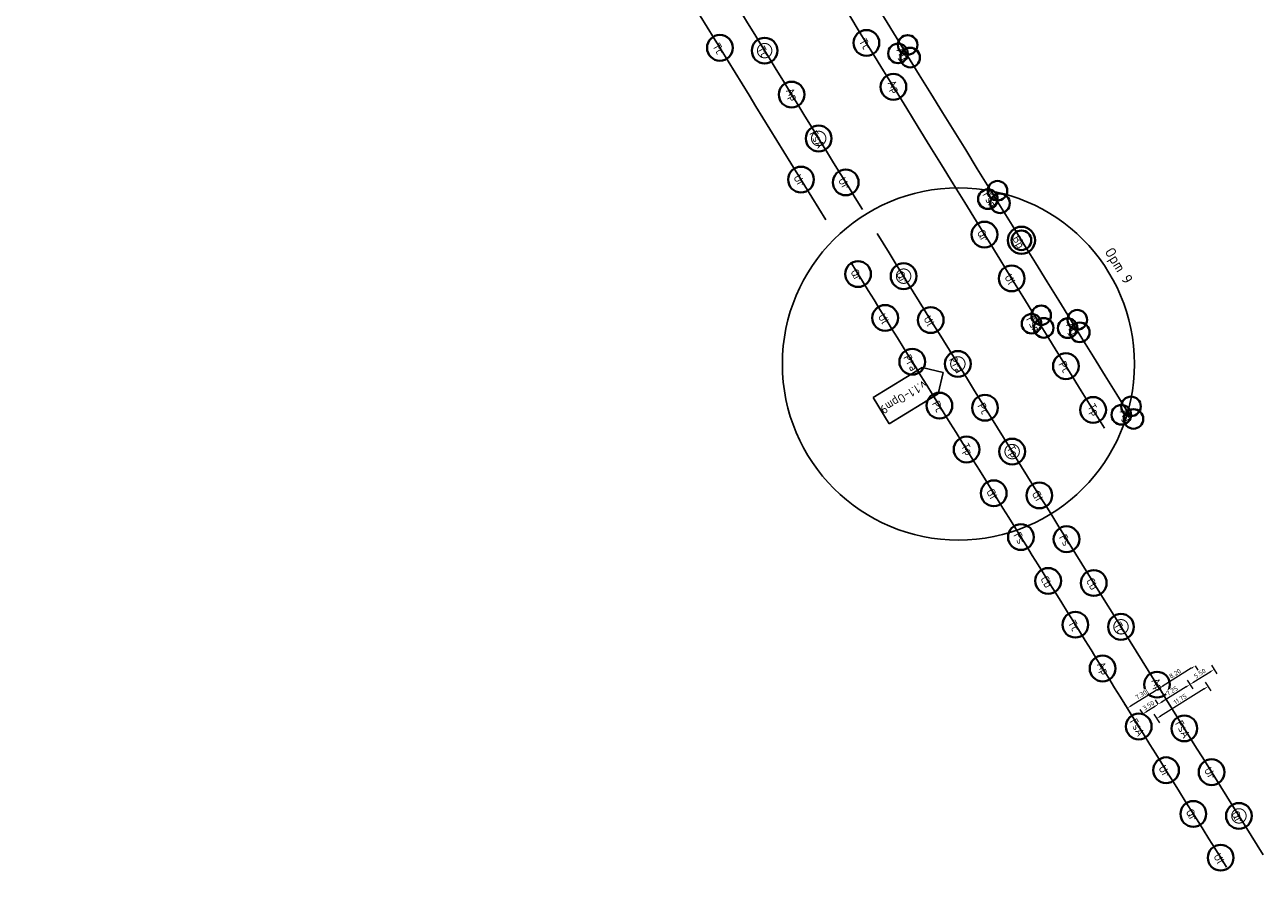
# Model space of a CAD drawing. Header units: metres. Extents: x 149234 to 159511, y 484155 to 486733.
# Tile 8 of 90: x 149788 to 150028, y 485391 to 485556. Entities that reach past the tile are written whole.
import ezdxf
from ezdxf.enums import TextEntityAlignment as Align

# ---------------------------------------------------------------- set-up
doc = ezdxf.new("R2010")
doc.units = ezdxf.units.M
doc.layers.get('0').update_dxf_attribs({"lineweight": 25})
doc.layers.get('Defpoints').update_dxf_attribs({"color": 211, "lineweight": 25})
doc.layers.add('N-WE-GR-BOOM-S', color=7, linetype='Continuous', lineweight=40, true_color=0x009900)
for name, color, linetype, lineweight in [('N-WE-GR-BOOM-T18', 10, 'Continuous', 18), ('X-XX-AL-M', 7, 'Continuous', 18), ('X-XX-AL-VERWIJZING-S', 7, 'Continuous', 25)]:
    doc.layers.add(name, color=color, linetype=linetype, lineweight=lineweight)
doc.styles.add('NLCS-ISO', font='NLCS-ISO.ttf')
doc.styles.add('NLCS-ISO-M500-T18', font='NLCS-ISO.ttf')
doc.styles.add('NLCS-ISO-M500-T25', font='NLCS-ISO.ttf')
doc.dimstyles.new('NLCS-M500-T18-PIJL-X_L2_H1', dxfattribs={"dimscale": 0.5, "dimtxt": 1.8, "dimasz": 1.8, "dimexe": 2, "dimexo": 2, "dimgap": 0.7, "dimtad": 1, "dimzin": 0, "dimdsep": 46, "dimtxsty": 'NLCS-ISO-M500-T18', "dimcen": 0, "dimdle": 2, "dimclrd": 256, "dimclre": 256, "dimclrt": 256, "dimadec": 1, "dimazin": 0, "dimtfac": 1, "dimtofl": 0, "dimtmove": 1, "dimatfit": 0, "dimfxl": 2, "dimfxlon": 1, "dimtfill": 1, "dimtfillclr": 254, "dimtolj": 1, "dimtzin": 0, "dimlwd": 18, "dimlwe": 18, "dimarcsym": 0})

# ---------------------------------------------------------------- blocks, each defined once
blk = doc.blocks.new('*U510')
blk.add_circle((0, 0), 5)
at = {"color": 0}
blk.add_circle((0, 0), 0.15, dxfattribs=at)
at = {"layer": 'Defpoints'}
blk.add_line((-2.01, 0), (2.01, 0), dxfattribs=at)
at = {"layer": 'N-WE-GR-BOOM-T18', "insert": (0, -2.3), "char_height": 3.2, "attachment_point": 8, "style": 'NLCS-ISO-M500-T18'}
blk.add_mtext_dynamic_manual_height_columns('Tc', width=4.7343, gutter_width=9, heights=[0], dxfattribs=at)
blk = doc.blocks.new('*U500')
blk.add_circle((0, 0), 5)
at = {"color": 0}
blk.add_circle((0, 0), 0.15, dxfattribs=at)
at = {"layer": 'Defpoints'}
blk.add_line((-2.01, 0), (2.01, 0), dxfattribs=at)
at = {"layer": 'N-WE-GR-BOOM-T18', "insert": (0, -2.3), "char_height": 3.2, "attachment_point": 8, "style": 'NLCS-ISO-M500-T18'}
blk.add_mtext_dynamic_manual_height_columns('Ap', width=4.7343, gutter_width=9, heights=[0], dxfattribs=at)
blk = doc.blocks.new('*U501')
blk.add_circle((0, 0), 5)
at = {"color": 0}
blk.add_circle((0, 0), 0.15, dxfattribs=at)
at = {"layer": 'Defpoints'}
blk.add_line((-2.01, 0), (2.01, 0), dxfattribs=at)
at = {"layer": 'N-WE-GR-BOOM-T18', "insert": (0, -2.3), "char_height": 3.2, "attachment_point": 8, "style": 'NLCS-ISO-M500-T18'}
blk.add_mtext_dynamic_manual_height_columns('FsA', width=4.7343, gutter_width=9, heights=[0], dxfattribs=at)
blk = doc.blocks.new('*U503')
blk.add_circle((0, 0), 5)
at = {"color": 0}
blk.add_circle((0, 0), 0.15, dxfattribs=at)
at = {"layer": 'Defpoints'}
blk.add_line((-2.01, 0), (2.01, 0), dxfattribs=at)
at = {"layer": 'N-WE-GR-BOOM-T18', "insert": (0, -2.3), "char_height": 3.2, "attachment_point": 8, "style": 'NLCS-ISO-M500-T18'}
blk.add_mtext_dynamic_manual_height_columns('Ur', width=4.7343, gutter_width=9, heights=[0], dxfattribs=at)
blk = doc.blocks.new('*U504')
blk.add_circle((0, 0), 5)
at = {"color": 0}
blk.add_circle((0, 0), 0.15, dxfattribs=at)
at = {"layer": 'Defpoints'}
blk.add_line((-2.01, 0), (2.01, 0), dxfattribs=at)
at = {"layer": 'N-WE-GR-BOOM-T18', "insert": (0, -2.3), "char_height": 3.2, "attachment_point": 8, "style": 'NLCS-ISO-M500-T18'}
blk.add_mtext_dynamic_manual_height_columns('Qr', width=4.7343, gutter_width=9, heights=[0], dxfattribs=at)
blk = doc.blocks.new('*U505')
blk.add_circle((0, 0), 5)
at = {"color": 0}
blk.add_circle((0, 0), 0.15, dxfattribs=at)
at = {"layer": 'Defpoints'}
blk.add_line((-2.01, 0), (2.01, 0), dxfattribs=at)
at = {"layer": 'N-WE-GR-BOOM-T18', "insert": (0, -2.3), "char_height": 3.2, "attachment_point": 8, "style": 'NLCS-ISO-M500-T18'}
blk.add_mtext_dynamic_manual_height_columns('Ul', width=4.7343, gutter_width=9, heights=[0], dxfattribs=at)
blk = doc.blocks.new('*U595')
blk.add_circle((0, 0), 5)
at = {"color": 0}
blk.add_circle((0, 0), 0.15, dxfattribs=at)
at = {"layer": 'Defpoints'}
blk.add_line((-2.01, 0), (2.01, 0), dxfattribs=at)
at = {"layer": 'N-WE-GR-BOOM-T18', "insert": (0, -2.3), "char_height": 3.2, "attachment_point": 8, "style": 'NLCS-ISO-M500-T18'}
blk.add_mtext_dynamic_manual_height_columns('Pra', width=4.7343, gutter_width=9, heights=[0], dxfattribs=at)
blk = doc.blocks.new('*U506')
blk.add_circle((0, 0), 5)
at = {"color": 0}
blk.add_circle((0, 0), 0.15, dxfattribs=at)
at = {"layer": 'Defpoints'}
blk.add_line((-2.01, 0), (2.01, 0), dxfattribs=at)
at = {"layer": 'N-WE-GR-BOOM-T18', "insert": (0, -2.3), "char_height": 3.2, "attachment_point": 8, "style": 'NLCS-ISO-M500-T18'}
blk.add_mtext_dynamic_manual_height_columns('Pc', width=4.7343, gutter_width=9, heights=[0], dxfattribs=at)
blk = doc.blocks.new('*U511')
blk.add_circle((0, 0), 5)
at = {"color": 0}
blk.add_circle((0, 0), 0.15, dxfattribs=at)
at = {"layer": 'Defpoints'}
blk.add_line((-2.01, 0), (2.01, 0), dxfattribs=at)
at = {"layer": 'N-WE-GR-BOOM-T18', "insert": (0, -2.3), "char_height": 3.2, "attachment_point": 8, "style": 'NLCS-ISO-M500-T18'}
blk.add_mtext_dynamic_manual_height_columns('Tp', width=4.7343, gutter_width=9, heights=[0], dxfattribs=at)
blk = doc.blocks.new('*U508')
blk.add_circle((0, 0), 5)
at = {"color": 0}
blk.add_circle((0, 0), 0.15, dxfattribs=at)
at = {"layer": 'Defpoints'}
blk.add_line((-2.01, 0), (2.01, 0), dxfattribs=at)
at = {"layer": 'N-WE-GR-BOOM-T18', "insert": (0, -2.3), "char_height": 3.2, "attachment_point": 8, "style": 'NLCS-ISO-M500-T18'}
blk.add_mtext_dynamic_manual_height_columns('Gt', width=4.7343, gutter_width=9, heights=[0], dxfattribs=at)
blk = doc.blocks.new('*U502')
blk.add_circle((0, 0), 5)
at = {"color": 0}
blk.add_circle((0, 0), 0.15, dxfattribs=at)
at = {"layer": 'Defpoints'}
blk.add_line((-2.01, 0), (2.01, 0), dxfattribs=at)
at = {"layer": 'N-WE-GR-BOOM-T18', "insert": (0, -2.3), "char_height": 3.2, "attachment_point": 8, "style": 'NLCS-ISO-M500-T18'}
blk.add_mtext_dynamic_manual_height_columns('Fs', width=4.7343, gutter_width=9, heights=[0], dxfattribs=at)
blk = doc.blocks.new('*U509')
blk.add_circle((0, 0), 5)
at = {"color": 0}
blk.add_circle((0, 0), 0.15, dxfattribs=at)
at = {"layer": 'Defpoints'}
blk.add_line((-2.01, 0), (2.01, 0), dxfattribs=at)
at = {"layer": 'N-WE-GR-BOOM-T18', "insert": (0, -2.3), "char_height": 3.2, "attachment_point": 8, "style": 'NLCS-ISO-M500-T18'}
blk.add_mtext_dynamic_manual_height_columns('Cb', width=4.7343, gutter_width=9, heights=[0], dxfattribs=at)
blk = doc.blocks.new('*D569')
at = {"layer": 'Defpoints', "color": 0, "transparency": 16777216}
for p in [(150014.4, 485432.66), (150007.44, 485428.32), (150007.83, 485427.7)]:
    blk.add_point(p, dxfattribs=at)
at = {"layer": 'X-XX-AL-M', "linetype": 'Continuous', "lineweight": 18, "transparency": 16777216}
for p, q in [((150014.02, 485431.57), (150008.59, 485428.18)), ((150014.78, 485432.04), (150015.31, 485431.19)), ((150007.83, 485427.7), (150008.35, 485426.85))]:
    blk.add_line(p, q, dxfattribs=at)
at = {"layer": 'X-XX-AL-M', "transparency": 16777216}
for points in [[(150013.94, 485431.69), (150014.1, 485431.44), (150014.78, 485432.04)], [(150008.51, 485428.31), (150008.67, 485428.05), (150007.83, 485427.7)]]:
    blk.add_solid(points, dxfattribs=at)
at = {"layer": 'X-XX-AL-M', "transparency": 16777216, "insert": (150010.88, 485430.55), "char_height": 0.9, "attachment_point": 5, "rotation": 31.9398, "style": 'NLCS-ISO-M500-T18', "bg_fill": 3, "box_fill_scale": 1.1, "bg_fill_color": 256, "bg_fill_true_color": 13158600, "bg_fill_transparency": 0}
blk.add_mtext('\\A1;8.20', dxfattribs=at)
blk = doc.blocks.new('*D570')
at = {"layer": 'Defpoints', "color": 0, "transparency": 16777216}
for p in [(150007.44, 485428.32), (150001.63, 485423.84), (150001.63, 485423.84)]:
    blk.add_point(p, dxfattribs=at)
at = {"layer": 'X-XX-AL-M', "linetype": 'Continuous', "lineweight": 18, "transparency": 16777216}
for p, q in [((150007.06, 485427.23), (150002.39, 485424.32)), ((150007.83, 485427.7), (150008.35, 485426.85)), ((150001.63, 485423.84), (150001.1, 485424.69))]:
    blk.add_line(p, q, dxfattribs=at)
at = {"layer": 'X-XX-AL-M', "transparency": 16777216}
for points in [[(150006.98, 485427.35), (150007.14, 485427.1), (150007.83, 485427.7)], [(150002.31, 485424.44), (150002.47, 485424.19), (150001.63, 485423.84)]]:
    blk.add_solid(points, dxfattribs=at)
at = {"layer": 'X-XX-AL-M', "transparency": 16777216, "insert": (150004.3, 485426.45), "char_height": 0.9, "attachment_point": 5, "rotation": 31.9398, "style": 'NLCS-ISO-M500-T18', "bg_fill": 3, "box_fill_scale": 1.1, "bg_fill_color": 256, "bg_fill_true_color": 13158600, "bg_fill_transparency": 0}
blk.add_mtext('\\A1;7.30', dxfattribs=at)
blk = doc.blocks.new('*D586')
at = {"layer": 'Defpoints', "color": 0, "transparency": 16777216}
for p in [(150016.73, 485434.11), (150012.07, 485431.2), (150018.45, 485431.35)]:
    blk.add_point(p, dxfattribs=at)
at = {"layer": 'X-XX-AL-M', "linetype": 'Continuous', "lineweight": 18, "transparency": 16777216}
for p, q in [((150014.55, 485428.92), (150017.69, 485430.87)), ((150017.93, 485432.2), (150018.98, 485430.5)), ((150013.26, 485429.29), (150014.32, 485427.59))]:
    blk.add_line(p, q, dxfattribs=at)
at = {"layer": 'X-XX-AL-M', "transparency": 16777216}
for points in [[(150017.61, 485431), (150017.77, 485430.75), (150018.45, 485431.35)], [(150014.47, 485429.04), (150014.63, 485428.79), (150013.79, 485428.44)]]:
    blk.add_solid(points, dxfattribs=at)
at = {"layer": 'X-XX-AL-M', "transparency": 16777216, "insert": (150015.7, 485430.58), "char_height": 0.9, "attachment_point": 5, "rotation": 31.9398, "style": 'NLCS-ISO-M500-T18', "bg_fill": 3, "box_fill_scale": 1.1, "bg_fill_color": 256, "bg_fill_true_color": 13158600, "bg_fill_transparency": 0}
blk.add_mtext('\\A1;5.50', dxfattribs=at)
blk = doc.blocks.new('*D587')
at = {"layer": 'Defpoints', "color": 0, "transparency": 16777216}
for p in [(150012.06, 485431.21), (150007.64, 485424.61), (150007.64, 485424.6)]:
    blk.add_point(p, dxfattribs=at)
at = {"layer": 'X-XX-AL-M', "linetype": 'Continuous', "lineweight": 18, "transparency": 16777216}
for p, q in [((150013.02, 485427.96), (150008.4, 485425.08)), ((150013.26, 485429.29), (150014.32, 485427.59)), ((150007.64, 485424.61), (150007.11, 485425.45))]:
    blk.add_line(p, q, dxfattribs=at)
at = {"layer": 'X-XX-AL-M', "transparency": 16777216}
for points in [[(150012.94, 485428.09), (150013.1, 485427.84), (150013.79, 485428.44)], [(150008.32, 485425.21), (150008.48, 485424.95), (150007.64, 485424.61)]]:
    blk.add_solid(points, dxfattribs=at)
at = {"layer": 'X-XX-AL-M', "transparency": 16777216, "insert": (150010.29, 485427.2), "char_height": 0.9, "attachment_point": 5, "rotation": 31.9398, "style": 'NLCS-ISO-M500-T18', "bg_fill": 3, "box_fill_scale": 1.1, "bg_fill_color": 256, "bg_fill_true_color": 13158600, "bg_fill_transparency": 0}
blk.add_mtext('\\A1;7.25', dxfattribs=at)
blk = doc.blocks.new('*D588')
at = {"layer": 'X-XX-AL-M', "linetype": 'Continuous', "lineweight": 18, "transparency": 16777216}
for p, q in [((150004.67, 485422.75), (150004.14, 485423.6)), ((150006.87, 485424.13), (150005.43, 485423.23)), ((150007.64, 485424.61), (150007.11, 485425.45))]:
    blk.add_line(p, q, dxfattribs=at)
at = {"layer": 'X-XX-AL-M', "transparency": 16777216}
for points in [[(150005.35, 485423.36), (150005.51, 485423.1), (150004.67, 485422.75)], [(150006.79, 485424.26), (150006.95, 485424), (150007.64, 485424.61)]]:
    blk.add_solid(points, dxfattribs=at)
at = {"layer": 'X-XX-AL-M', "transparency": 16777216, "insert": (150005.73, 485424.36), "char_height": 0.9, "attachment_point": 5, "rotation": 31.9398, "style": 'NLCS-ISO-M500-T18', "bg_fill": 3, "box_fill_scale": 1.1, "bg_fill_color": 256, "bg_fill_true_color": 13158600, "bg_fill_transparency": 0}
blk.add_mtext('\\A1;3.50', dxfattribs=at)
at = {"layer": 'Defpoints', "color": 0, "transparency": 16777216}
for p in [(150007.64, 485424.6), (150004.67, 485422.75), (150004.67, 485422.75)]:
    blk.add_point(p, dxfattribs=at)
blk = doc.blocks.new('*D589')
at = {"layer": 'Defpoints', "color": 0, "transparency": 16777216}
for p in [(150016.12, 485429.9), (150006.15, 485423.68), (150007.31, 485421.83)]:
    blk.add_point(p, dxfattribs=at)
at = {"layer": 'X-XX-AL-M', "linetype": 'Continuous', "lineweight": 18, "transparency": 16777216}
for p, q in [((150016.75, 485428.89), (150017.81, 485427.19)), ((150016.51, 485427.57), (150008.07, 485422.3)), ((150006.78, 485422.67), (150007.84, 485420.98))]:
    blk.add_line(p, q, dxfattribs=at)
at = {"layer": 'X-XX-AL-M', "transparency": 16777216}
for points in [[(150016.43, 485427.69), (150016.59, 485427.44), (150017.28, 485428.04)], [(150007.99, 485422.43), (150008.15, 485422.17), (150007.31, 485421.83)]]:
    blk.add_solid(points, dxfattribs=at)
at = {"layer": 'X-XX-AL-M', "transparency": 16777216, "insert": (150011.87, 485425.61), "char_height": 0.9, "attachment_point": 5, "rotation": 31.9475, "style": 'NLCS-ISO-M500-T18', "bg_fill": 3, "box_fill_scale": 1.1, "bg_fill_color": 256, "bg_fill_true_color": 13158600, "bg_fill_transparency": 0}
blk.add_mtext('\\A1;11.75', dxfattribs=at)
blk = doc.blocks.new('*U728')
blk.add_circle((0, 0), 3.8)
blk = doc.blocks.new('*U729')
at = {"color": 0, "linetype": 'ByBlock', "lineweight": -2, "transparency": 16777216}
blk.add_blockref('*U728', (-1.9, 2.15), dxfattribs=at)
for p, rotation in [((2.82, 0.57), 239.9999999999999), ((-0.92, -2.72), 120)]:
    blk.add_blockref('*U728', p, dxfattribs=dict(at, rotation=rotation))
blk = doc.blocks.new('*U727')
at = {"color": 0}
blk.add_circle((0, 0), 0.15, dxfattribs=at)
at = {"layer": 'Defpoints'}
blk.add_line((-2.01, 0), (2.01, 0), dxfattribs=at)
blk.add_blockref('*U729', (0, 0))
at = {"layer": 'N-WE-GR-BOOM-T18', "insert": (0, -3.8), "char_height": 3.2, "attachment_point": 8, "style": 'NLCS-ISO-M500-T18'}
blk.add_mtext_dynamic_manual_height_columns('Ag', width=4.7343, gutter_width=9, heights=[0], dxfattribs=at)
blk = doc.blocks.new('*U725')
blk.add_circle((0, 0), 3.8)
blk = doc.blocks.new('*U726')
at = {"color": 0, "linetype": 'ByBlock', "lineweight": -2, "transparency": 16777216}
blk.add_blockref('*U725', (-1.9, 2.15), dxfattribs=at)
for p, rotation in [((2.82, 0.57), 239.9999999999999), ((-0.92, -2.72), 120)]:
    blk.add_blockref('*U725', p, dxfattribs=dict(at, rotation=rotation))
blk = doc.blocks.new('*U724')
at = {"color": 0}
blk.add_circle((0, 0), 0.15, dxfattribs=at)
at = {"layer": 'Defpoints'}
blk.add_line((-2.01, 0), (2.01, 0), dxfattribs=at)
blk.add_blockref('*U726', (0, 0))
at = {"layer": 'N-WE-GR-BOOM-T18', "insert": (0, -3.8), "char_height": 3.2, "attachment_point": 8, "style": 'NLCS-ISO-M500-T18'}
blk.add_mtext_dynamic_manual_height_columns('Ag', width=4.7343, gutter_width=9, heights=[0], dxfattribs=at)
blk = doc.blocks.new('*U629')
for radius in [5.27, 3.8]:
    blk.add_circle((0, 0), radius)
at = {"color": 0}
blk.add_circle((0, 0), 0.15, dxfattribs=at)
at = {"layer": 'Defpoints'}
blk.add_line((-2.01, 0), (2.01, 0), dxfattribs=at)
at = {"layer": 'N-WE-GR-BOOM-T18', "insert": (0, -3.8), "char_height": 3.2, "attachment_point": 8, "style": 'NLCS-ISO-M500-T18'}
blk.add_mtext_dynamic_manual_height_columns('Bp', width=4.7343, gutter_width=9, heights=[0], dxfattribs=at)
blk = doc.blocks.new('*U686')
blk.add_circle((0, 0), 3.8)
blk = doc.blocks.new('*U687')
at = {"color": 0, "linetype": 'ByBlock', "lineweight": -2, "transparency": 16777216}
blk.add_blockref('*U686', (-1.9, 2.15), dxfattribs=at)
for p, rotation in [((2.82, 0.57), 239.9999999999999), ((-0.92, -2.72), 120)]:
    blk.add_blockref('*U686', p, dxfattribs=dict(at, rotation=rotation))
blk = doc.blocks.new('*U685')
at = {"color": 0}
blk.add_circle((0, 0), 0.15, dxfattribs=at)
at = {"layer": 'Defpoints'}
blk.add_line((-2.01, 0), (2.01, 0), dxfattribs=at)
blk.add_blockref('*U687', (0, 0))
at = {"layer": 'N-WE-GR-BOOM-T18', "insert": (0, -3.8), "char_height": 3.2, "attachment_point": 8, "style": 'NLCS-ISO-M500-T18'}
blk.add_mtext_dynamic_manual_height_columns('Ag', width=4.7343, gutter_width=9, heights=[0], dxfattribs=at)
blk = doc.blocks.new('*U626')
at = {"color": 177, "true_color": 0x293189, "const_width": 0.4, "flags": 128}
blk.add_lwpolyline([(2.8, 0, -1), (-2.8, 0, -1)], format="xyb", close=True, dxfattribs=at)
at = {"color": 0}
blk.add_circle((0, 0), 0.15, dxfattribs=at)
at = {"layer": 'Defpoints'}
blk.add_line((-2.01, 0), (2.01, 0), dxfattribs=at)
blk = doc.blocks.new('*U749')
blk.add_circle((0, 0), 3.8)
blk = doc.blocks.new('*U750')
at = {"color": 0, "linetype": 'ByBlock', "lineweight": -2, "transparency": 16777216}
blk.add_blockref('*U749', (-1.9, 2.15), dxfattribs=at)
for p, rotation in [((2.82, 0.57), 239.9999999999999), ((-0.92, -2.72), 120)]:
    blk.add_blockref('*U749', p, dxfattribs=dict(at, rotation=rotation))
blk = doc.blocks.new('*U748')
at = {"color": 0}
blk.add_circle((0, 0), 0.15, dxfattribs=at)
at = {"layer": 'Defpoints'}
blk.add_line((-2.01, 0), (2.01, 0), dxfattribs=at)
blk.add_blockref('*U750', (0, 0))
at = {"layer": 'N-WE-GR-BOOM-T18', "insert": (0, -3.8), "char_height": 3.2, "attachment_point": 8, "style": 'NLCS-ISO-M500-T18'}
blk.add_mtext_dynamic_manual_height_columns('Fsm', width=4.7343, gutter_width=9, heights=[0], dxfattribs=at)
blk = doc.blocks.new('SAL-VERWIJZING_WIJZIGING_LINKS-SO')
for p, q in [((-22.22, 6), (-28.22, 0)), ((0, 6), (-22.22, 6)), ((0, -6), (0, 6)), ((-22.22, -6), (-28.22, 0)), ((0, -6), (-22.22, -6))]:
    blk.add_line(p, q)
at = {"lineweight": 70, "style": 'NLCS-ISO'}
blk.add_attdef('...', text='', height=7, dxfattribs=at).set_placement((0.01, 0.06), align=Align.MIDDLE_RIGHT)

msp = doc.modelspace()

# ---------------------------------------------------------------- linework, layer by layer
at = {"layer": 'Defpoints', "flags": 128}
for points in [[(149997.201, 485478.104, -0.0057292), (149712.956, 485948.017), (149642.09, 486068.261, -0.0034921), (149628.141, 486092.313), (149625.162, 486097.533)], [(150001.874, 485481.005, -0.0057292), (149717.694, 485950.809), (149653.46, 486059.801)], [(149905.749, 485592.918, 0.0008854), (149950.228, 485520.558, 0.0008854)], [(149899.871, 485588.921, 0.000861), (149943.137, 485518.53, 0.000861)], [(149953.117, 485515.878, 0.0014785), (150027.99, 485395.417, 0.0014785)], [(149947.957, 485510.341, 0.0014396), (150020.885, 485393.01, 0.0014396)]]:
    msp.add_lwpolyline(points, format="xyb", dxfattribs=at)
at = {"layer": 'Defpoints'}
msp.add_circle((149968.862, 485490.576), 34.152, dxfattribs=at)

# ---------------------------------------------------------------- block references
at = {"layer": 'N-WE-GR-BOOM-S'}
for name, p, xscale, yscale, zscale, rotation in [('*U510', (149922.593, 485551.886), 0.4999999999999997, 0.4999999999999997, 0.4999999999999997, 298.9392846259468), ('*U510', (149951.011, 485552.832), 0.4999999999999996, 0.4999999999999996, 0.4999999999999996, 299.7124591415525), ('*U510', (149931.265, 485551.337), 0.4999999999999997, 0.4999999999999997, 0.4999999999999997, 298.9392846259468), ('*U626', (149931.265, 485551.337), 0.5, 0.5, 0.5, 300.0342889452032), ('*U685', (149958.548, 485551.08), 0.4999999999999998, 0.4999999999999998, 0.4999999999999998, 299.7124591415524), ('*U500', (149936.506, 485542.82), 0.4999999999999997, 0.4999999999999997, 0.4999999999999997, 298.9392846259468), ('*U500', (149956.244, 485544.31), 0.4999999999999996, 0.4999999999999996, 0.4999999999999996, 299.7124591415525), ('*U501', (149941.75, 485534.306), 0.4999999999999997, 0.4999999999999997, 0.4999999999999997, 298.9392846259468), ('*U626', (149941.75, 485534.306), 0.5, 0.5, 0.5, 300.0342889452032), ('*U503', (149938.32, 485526.339), 0.4999999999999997, 0.4999999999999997, 0.4999999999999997, 298.9392846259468), ('*U503', (149946.998, 485525.793), 0.4999999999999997, 0.4999999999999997, 0.4999999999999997, 298.9392846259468), ('*U748', (149975.981, 485522.819), 0.4999999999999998, 0.4999999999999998, 0.4999999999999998, 299.7124591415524), ('*U504', (149973.925, 485515.672), 0.4999999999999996, 0.4999999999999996, 0.4999999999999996, 299.7124591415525), ('*U629', (149981.082, 485514.566), 0.5, 0.5, 0.5, 299.7124591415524), ('*U504', (149949.389, 485508.021), 0.4999999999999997, 0.4999999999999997, 0.4999999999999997, 298.9392846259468), ('*U504', (149958.227, 485507.606), 0.4999999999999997, 0.4999999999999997, 0.4999999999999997, 298.9392846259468), ('*U626', (149958.227, 485507.606), 0.5, 0.5, 0.5, 300.0342889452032), ('*U505', (149979.186, 485507.167), 0.4999999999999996, 0.4999999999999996, 0.4999999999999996, 299.7124591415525), ('*U505', (149954.647, 485499.515), 0.4999999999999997, 0.4999999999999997, 0.4999999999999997, 298.9392846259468), ('*U505', (149963.486, 485499.1), 0.4999999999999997, 0.4999999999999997, 0.4999999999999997, 298.9392846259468), ('*U748', (149984.451, 485498.666), 0.4999999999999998, 0.4999999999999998, 0.4999999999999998, 299.7124591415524), ('*U724', (149991.459, 485497.8), 0.4999999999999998, 0.4999999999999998, 0.4999999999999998, 299.7124591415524), ('*U595', (149959.907, 485491.011), 0.4999999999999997, 0.4999999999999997, 0.4999999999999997, 298.9392846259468), ('*U595', (149968.749, 485490.597), 0.4999999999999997, 0.4999999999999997, 0.4999999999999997, 298.9392846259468), ('*U506', (149989.72, 485490.166), 0.4999999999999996, 0.4999999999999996, 0.4999999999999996, 299.7124591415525), ('*U626', (149968.749, 485490.597), 0.5, 0.5, 0.5, 300.0342889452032), ('*U506', (149965.172, 485482.508), 0.4999999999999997, 0.4999999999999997, 0.4999999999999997, 298.9392846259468), ('*U506', (149974.015, 485482.096), 0.4999999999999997, 0.4999999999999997, 0.4999999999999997, 298.9392846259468), ('*U511', (149994.99, 485481.667), 0.4999999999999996, 0.4999999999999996, 0.4999999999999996, 299.7124591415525), ('*U727', (150001.874, 485481.005), 0.4999999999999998, 0.4999999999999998, 0.4999999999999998, 299.7124591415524), ('*U511', (149970.439, 485474.008), 0.4999999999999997, 0.4999999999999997, 0.4999999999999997, 298.9392846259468), ('*U511', (149979.285, 485473.597), 0.4999999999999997, 0.4999999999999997, 0.4999999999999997, 298.9392846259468), ('*U626', (149979.285, 485473.597), 0.5, 0.5, 0.5, 300.0342889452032), ('*U508', (149975.711, 485465.511), 0.4999999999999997, 0.4999999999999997, 0.4999999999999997, 298.9392846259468), ('*U508', (149984.558, 485465.1), 0.4999999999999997, 0.4999999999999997, 0.4999999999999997, 298.9392846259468), ('*U502', (149980.986, 485457.015), 0.4999999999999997, 0.4999999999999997, 0.4999999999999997, 298.9392846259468), ('*U502', (149989.834, 485456.606), 0.4999999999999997, 0.4999999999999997, 0.4999999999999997, 298.9392846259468), ('*U509', (149986.264, 485448.522), 0.4999999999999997, 0.4999999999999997, 0.4999999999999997, 298.9392846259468), ('*U509', (149995.115, 485448.113), 0.4999999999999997, 0.4999999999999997, 0.4999999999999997, 298.9392846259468), ('*U510', (149991.546, 485440.03), 0.4999999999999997, 0.4999999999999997, 0.4999999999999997, 298.9392846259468), ('*U510', (150000.398, 485439.623), 0.4999999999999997, 0.4999999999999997, 0.4999999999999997, 298.9392846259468), ('*U626', (150000.398, 485439.623), 0.5, 0.5, 0.5, 300.0342889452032), ('*U500', (149996.832, 485431.541), 0.4999999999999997, 0.4999999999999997, 0.4999999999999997, 298.9392846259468), ('*U500', (150007.389, 485428.403), 0.4999999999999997, 0.4999999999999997, 0.4999999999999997, 298.9392846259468), ('*U501', (150003.844, 485420.299), 0.4999999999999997, 0.4999999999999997, 0.4999999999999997, 298.9392846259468), ('*U501', (150012.684, 485419.92), 0.4999999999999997, 0.4999999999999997, 0.4999999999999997, 298.9392846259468), ('*U503', (150009.137, 485411.814), 0.4999999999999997, 0.4999999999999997, 0.4999999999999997, 298.9392846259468), ('*U503', (150017.978, 485411.436), 0.4999999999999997, 0.4999999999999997, 0.4999999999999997, 298.9392846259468), ('*U504', (150014.433, 485403.332), 0.4999999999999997, 0.4999999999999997, 0.4999999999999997, 298.9392846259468), ('*U504', (150023.276, 485402.955), 0.4999999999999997, 0.4999999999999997, 0.4999999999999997, 298.9392846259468), ('*U626', (150023.276, 485402.955), 0.5, 0.5, 0.5, 300.0342889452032), ('*U505', (150019.733, 485394.852), 0.4999999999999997, 0.4999999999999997, 0.4999999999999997, 298.9392846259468)]:
    msp.add_blockref(name, p, dxfattribs=dict(at, xscale=xscale, yscale=yscale, zscale=zscale, rotation=rotation))
at = {"layer": 'X-XX-AL-VERWIJZING-S'}
ref = msp.add_blockref('SAL-VERWIJZING_WIJZIGING_LINKS-SO', (149953.887, 485481.53), dxfattribs=dict(at, xscale=0.4999999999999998, yscale=0.4999999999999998, zscale=0.4999999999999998, rotation=211.4802031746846))
ref.add_attrib('...', 'v.1.1-Opm9', dxfattribs={"layer": '0', "lineweight": 70, "height": 1.7, "rotation": 211.4802, "style": 'NLCS-ISO'}).set_placement((149953.901, 485481.501), align=Align.MIDDLE_RIGHT)

# ---------------------------------------------------------------- texts
at = {"layer": 'Defpoints', "insert": (149998.881, 485513.436), "char_height": 2.0312, "attachment_point": 1, "rotation": 301.36431, "style": 'NLCS-ISO-M500-T25'}
msp.add_mtext_dynamic_manual_height_columns('Opm 9', width=7.61921, gutter_width=25, heights=[0], dxfattribs=at)

# ---------------------------------------------------------------- next in the draw order: dimensions: what is measured, and where the dimension line sits
at = {"layer": 'X-XX-AL-M'}
dim = msp.add_aligned_dim(p1=(150014.4, 485432.657), p2=(150007.442, 485428.319), distance=0.725, dimstyle='NLCS-M500-T18-PIJL-X_L2_H1', dxfattribs=at)
dim.commit()
dim.dimension.update_dxf_attribs({"geometry": '*D569', "text_midpoint": (150010.881, 485430.551)})

# ---------------------------------------------------------------- next in the draw order: dimensions: what is measured, and where the dimension line sits
dim = msp.add_aligned_dim(p1=(150012.067, 485431.202), p2=(150016.734, 485434.112), distance=-3.253, dimstyle='NLCS-M500-T18-PIJL-X_L2_H1', dxfattribs=at)
dim.commit()
dim.dimension.update_dxf_attribs({"geometry": '*D586', "text_midpoint": (150015.698, 485430.575)})
dim = msp.add_linear_dim(base=(150001.63, 485423.842), p1=(150007.442, 485428.319), p2=(150001.63, 485423.841), angle=31.93975, dimstyle='NLCS-M500-T18-PIJL-X_L2_H1', dxfattribs=at)
dim.commit()
dim.dimension.update_dxf_attribs({"geometry": '*D570', "text_midpoint": (150004.304, 485426.451)})

# ---------------------------------------------------------------- next in the draw order: dimensions: what is measured, and where the dimension line sits
dim = msp.add_linear_dim(base=(150007.635, 485424.606), p1=(150012.06, 485431.212), p2=(150007.636, 485424.604), angle=211.93975, dimstyle='NLCS-M500-T18-PIJL-X_L2_H1', dxfattribs=at)
dim.commit()
dim.dimension.update_dxf_attribs({"geometry": '*D587', "text_midpoint": (150010.288, 485427.202)})

# ---------------------------------------------------------------- next in the draw order: dimensions: what is measured, and where the dimension line sits
dim = msp.add_linear_dim(base=(150004.665, 485422.754), p1=(150007.636, 485424.604), p2=(150004.666, 485422.752), angle=211.93975, dimstyle='NLCS-M500-T18-PIJL-X_L2_H1', dxfattribs=at)
dim.commit()
dim.dimension.update_dxf_attribs({"geometry": '*D588', "text_midpoint": (150005.727, 485424.359)})

# ---------------------------------------------------------------- next in the draw order: dimensions: what is measured, and where the dimension line sits
dim = msp.add_aligned_dim(p1=(150016.122, 485429.896), p2=(150006.151, 485423.678), distance=2.183, dimstyle='NLCS-M500-T18-PIJL-X_L2_H1', dxfattribs=at)
dim.commit()
dim.dimension.update_dxf_attribs({"geometry": '*D589', "text_midpoint": (150011.868, 485425.613)})

doc.saveas('drawing.dxf')
